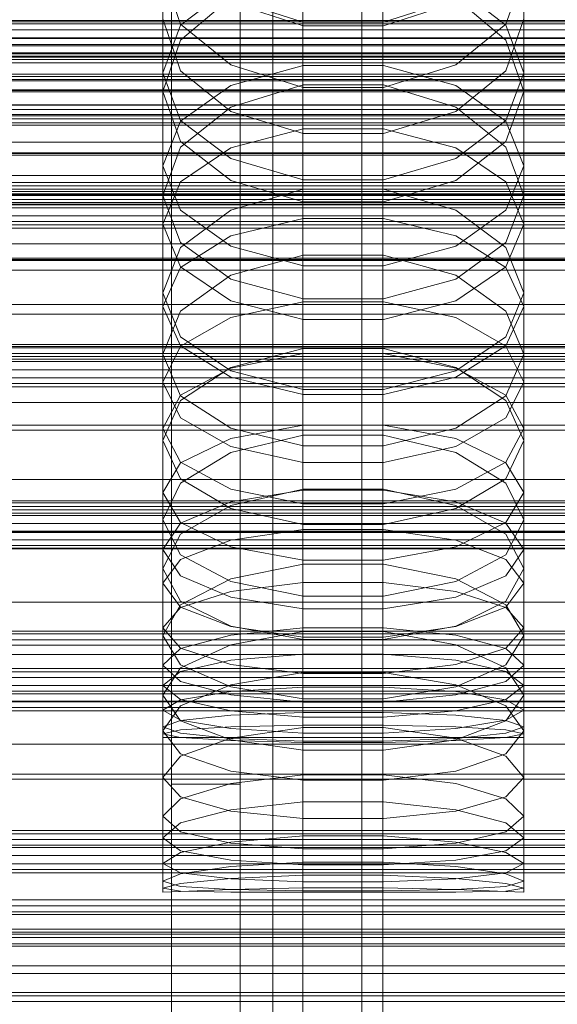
# Model space of a CAD drawing. Header units: millimetres. Extents: x -4395 to 65662, y -65530 to 6847.
# Tile 249 of 256: x -108 to -45, y -34680 to -34566. Entities that reach past the tile are written whole.
import ezdxf

# ---------------------------------------------------------------- set-up
doc = ezdxf.new("R2010")
doc.units = ezdxf.units.MM
for name, color, linetype, lineweight in [('COTAS_O', 1, 'Continuous', 0), ('COTAS_P', 1, 'Continuous', 0), ('frontal_briquetadora', 7, 'Continuous', 0), ('frontal_C01', 7, 'Continuous', 0), ('frontal_C02', 7, 'Continuous', 0), ('frontal_C03', 7, 'Continuous', 0), ('frontal_C04', 7, 'Continuous', 0), ('frontal_C07', 7, 'Continuous', 0), ('frontal_mezcladora', 7, 'Continuous', 0), ('frontal_secador', 7, 'Continuous', 0)]:
    doc.layers.add(name, color=color, linetype=linetype, lineweight=lineweight)
doc.dimstyles.new('R19_100', dxfattribs={"dimtxt": 250, "dimasz": 150, "dimexe": 150, "dimexo": 80, "dimgap": 100, "dimtad": 1, "dimtih": 1, "dimtoh": 1, "dimdsep": 46, "dimcen": 0.09, "dimadec": 0, "dimazin": 0, "dimtfac": 1, "dimtdec": 4, "dimtofl": 0, "dimtmove": 0, "dimatfit": 3, "dimfxl": 1, "dimtolj": 1, "dimtzin": 0, "dimarcsym": 0})

# ---------------------------------------------------------------- blocks, each defined once
blk = doc.blocks.new('DIM_R33_44')
at = {"layer": 'COTAS_P'}
for p, q in [((-150, -32200), (550, -32200)), ((550, -32200), (505, -32350)), ((550, -34800), (550, -32200)), ((550, -32200), (595, -32350)), ((550, -34800), (505, -34650)), ((550, -34800), (595, -34650)), ((-150, -34800), (550, -34800))]:
    blk.add_line(p, q, dxfattribs=at)
blk.add_text('2600 P', height=250, rotation=90, dxfattribs=at).set_placement((450, -33500))
blk = doc.blocks.new('DIM_R33_46')
at = {"layer": 'COTAS_O'}
for p, q in [((-650, -33700), (50, -33700)), ((50, -33700), (5, -33850)), ((50, -34900), (50, -33700)), ((50, -33700), (95, -33850)), ((50, -34900), (5, -34750)), ((50, -34900), (95, -34750)), ((-650, -34900), (50, -34900))]:
    blk.add_line(p, q, dxfattribs=at)
blk.add_text('1200 O', height=250, rotation=90, dxfattribs=at).set_placement((-50, -34300))
blk = doc.blocks.new('DIM_R33_47')
at = {"layer": 'COTAS_O'}
for p, q in [((-650, -34200), (-500, -34155)), ((650, -34200), (500, -34155)), ((-650, -34900), (-650, -34200)), ((-650, -34200), (650, -34200)), ((-650, -34200), (-500, -34245)), ((650, -34200), (500, -34245)), ((650, -34900), (650, -34200))]:
    blk.add_line(p, q, dxfattribs=at)
blk.add_text('1300 O', height=250, dxfattribs=at).set_placement((0, -34100))

msp = doc.modelspace()

# ---------------------------------------------------------------- linework, layer by layer
at = {"layer": 'frontal_briquetadora'}
for p, q in [((-91, -34560.376), (-91, -34574.101)), ((-88.92, -34566.271), (-91, -34560.376)), ((-49, -34560.376), (-51.08, -34566.271)), ((-49, -34560.376), (-49, -34574.101)), ((-88.92, -34566.366), (-83.093, -34561.918)), ((-56.907, -34561.918), (-51.08, -34566.366)), ((-83.094, -34563.217), (-88.92, -34568.125)), ((-74.674, -34566.461), (-83.094, -34563.729)), ((-83.093, -34563.327), (-74.673, -34566.05)), ((-65.327, -34566.05), (-56.907, -34563.327)), ((-56.906, -34563.729), (-65.326, -34566.461)), ((-51.08, -34568.125), (-56.906, -34563.217)), ((-88.92, -34571.679), (-91, -34565.638)), ((-74.673, -34566.05), (-65.327, -34566.05)), ((-49, -34565.638), (-51.08, -34571.679)), ((-91, -34571.912), (-88.92, -34566.366)), ((-83.093, -34570.998), (-88.92, -34566.271)), ((-65.326, -34566.461), (-74.674, -34566.461)), ((-51.08, -34566.271), (-56.907, -34570.998)), ((-51.08, -34566.366), (-49, -34571.912)), ((-88.92, -34568.125), (-91, -34574.101)), ((-49, -34574.101), (-51.08, -34568.125)), ((-91, -34571.912), (-91, -34586.193)), ((-91, -34571.912), (-88.92, -34577.459)), ((-83.094, -34576.409), (-88.92, -34571.679)), ((-74.673, -34573.621), (-83.093, -34570.998)), ((-74.673, -34571.082), (-83.093, -34573.39)), ((-65.327, -34571.082), (-74.673, -34571.082)), ((-56.907, -34570.998), (-65.327, -34573.621)), ((-56.907, -34573.39), (-65.327, -34571.082)), ((-51.08, -34571.679), (-56.906, -34576.409)), ((-51.08, -34577.459), (-49, -34571.912)), ((-49, -34571.912), (-49, -34586.193)), ((-91, -34574.101), (-88.92, -34579.916)), ((-83.093, -34573.39), (-88.92, -34577.548)), ((-74.674, -34573.305), (-83.094, -34575.925)), ((-65.326, -34573.305), (-74.674, -34573.305)), ((-65.327, -34573.621), (-74.673, -34573.621)), ((-56.906, -34575.925), (-65.326, -34573.305)), ((-51.08, -34577.548), (-56.907, -34573.39)), ((-51.08, -34579.916), (-49, -34574.101)), ((-83.094, -34575.925), (-88.92, -34580.562)), ((-74.674, -34578.991), (-83.094, -34576.409)), ((-56.906, -34576.409), (-65.326, -34578.991)), ((-51.08, -34580.562), (-56.906, -34575.925)), ((-88.92, -34577.548), (-91, -34582.734)), ((-88.92, -34577.459), (-83.093, -34581.907)), ((-56.907, -34581.907), (-51.08, -34577.459)), ((-49, -34582.734), (-51.08, -34577.548)), ((-83.093, -34580.641), (-74.673, -34578.443)), ((-74.673, -34578.443), (-65.327, -34578.443)), ((-65.327, -34578.443), (-56.907, -34580.641)), ((-88.92, -34579.916), (-83.094, -34584.461)), ((-65.326, -34578.991), (-74.674, -34578.991)), ((-56.906, -34584.461), (-51.08, -34579.916)), ((195, -34580), (-195, -34580)), ((-88.92, -34580.562), (-91, -34586.193)), ((-88.92, -34584.6), (-83.093, -34580.641)), ((-56.907, -34580.641), (-51.08, -34584.6)), ((-49, -34586.193), (-51.08, -34580.562)), ((-83.093, -34581.907), (-74.673, -34584.376)), ((-65.327, -34584.376), (-56.907, -34581.907)), ((-91, -34582.734), (-91, -34597.535)), ((-91, -34582.734), (-88.92, -34587.919)), ((-51.08, -34587.919), (-49, -34582.734)), ((-49, -34582.734), (-49, -34597.535)), ((-83.094, -34584.461), (-74.674, -34586.939)), ((-74.673, -34584.376), (-65.327, -34584.376)), ((-65.326, -34586.939), (-56.906, -34584.461)), ((-91, -34589.538), (-88.92, -34584.6)), ((-83.094, -34587.908), (-74.674, -34585.444)), ((-74.674, -34585.444), (-65.326, -34585.444)), ((-65.326, -34585.444), (-56.906, -34587.908)), ((-51.08, -34584.6), (-49, -34589.538)), ((-88.92, -34591.656), (-91, -34586.193)), ((-49, -34586.193), (-51.08, -34591.656)), ((195, -34587), (-195, -34587)), ((-88.92, -34592.262), (-83.094, -34587.908)), ((-88.92, -34587.919), (-83.093, -34592.078)), ((-74.674, -34586.939), (-65.326, -34586.939)), ((-56.907, -34592.078), (-51.08, -34587.919)), ((-56.906, -34587.908), (-51.08, -34592.262)), ((-83.093, -34590.901), (-74.673, -34588.873)), ((-74.673, -34588.873), (-65.327, -34588.873)), ((-65.327, -34588.873), (-56.907, -34590.901)), ((-91, -34589.538), (-91, -34604.666)), ((-88.92, -34594.475), (-91, -34589.538)), ((-49, -34589.538), (-51.08, -34594.475)), ((-49, -34589.538), (-49, -34604.666)), ((-88.92, -34594.554), (-83.093, -34590.901)), ((-56.907, -34590.901), (-51.08, -34594.554)), ((-91, -34597.535), (-88.92, -34592.262)), ((-83.094, -34595.915), (-88.92, -34591.656)), ((-88.92, -34591.656), (-83.094, -34595.915)), ((-83.093, -34592.078), (-74.673, -34594.385)), ((-65.327, -34594.385), (-56.907, -34592.078)), ((-51.08, -34591.656), (-56.906, -34595.915)), ((-56.906, -34595.915), (-51.08, -34591.656)), ((-51.08, -34592.262), (-49, -34597.535)), ((-74.674, -34593.122), (-83.094, -34595.48)), ((-65.326, -34593.122), (-74.674, -34593.122)), ((-56.906, -34595.48), (-65.326, -34593.122)), ((-91, -34599.11), (-88.92, -34594.554)), ((-83.093, -34598.435), (-88.92, -34594.475)), ((-74.673, -34594.385), (-65.327, -34594.385)), ((-51.08, -34594.475), (-56.907, -34598.435)), ((-51.08, -34594.554), (-49, -34599.11)), ((-83.094, -34595.48), (-88.92, -34599.639)), ((-74.674, -34598.232), (-83.094, -34595.915)), ((-83.094, -34595.915), (-74.674, -34598.232)), ((-56.906, -34595.915), (-65.326, -34598.232)), ((-65.326, -34598.232), (-56.906, -34595.915)), ((-51.08, -34599.639), (-56.906, -34595.48)), ((-88.92, -34602.633), (-91, -34597.535)), ((-65.326, -34598.232), (-74.674, -34598.232)), ((-49, -34597.535), (-51.08, -34602.634)), ((-91, -34599.11), (-91, -34614.698)), ((-91, -34599.11), (-88.92, -34603.666)), ((-74.673, -34600.632), (-83.093, -34598.435)), ((-74.673, -34598.547), (-83.093, -34600.4)), ((-65.327, -34598.547), (-74.673, -34598.547)), ((-56.907, -34598.435), (-65.327, -34600.632)), ((-56.907, -34600.4), (-65.327, -34598.547)), ((-51.08, -34603.666), (-49, -34599.11)), ((-49, -34599.11), (-49, -34614.698)), ((-88.92, -34599.639), (-91, -34604.666)), ((-83.093, -34600.4), (-88.92, -34603.738)), ((-51.08, -34603.738), (-56.907, -34600.4)), ((-49, -34604.666), (-51.08, -34599.639)), ((-65.327, -34600.632), (-74.673, -34600.632)), ((-83.094, -34606.596), (-88.92, -34602.633)), ((-51.08, -34602.634), (-56.906, -34606.596)), ((-88.92, -34603.738), (-91, -34607.901)), ((-88.92, -34603.666), (-83.093, -34607.319)), ((-74.674, -34603.999), (-83.094, -34606.192)), ((-65.326, -34603.999), (-74.674, -34603.999)), ((-56.906, -34606.192), (-65.326, -34603.999)), ((-56.907, -34607.319), (-51.08, -34603.666)), ((-49, -34607.901), (-51.08, -34603.738)), ((-91, -34604.666), (-88.92, -34609.515)), ((-83.093, -34606.298), (-74.673, -34604.564)), ((-74.673, -34604.564), (-65.327, -34604.564)), ((-65.327, -34604.564), (-56.907, -34606.298)), ((-51.08, -34609.515), (-49, -34604.666)), ((-83.094, -34606.192), (-88.92, -34610.051)), ((-88.92, -34609.422), (-83.093, -34606.298)), ((-56.907, -34606.298), (-51.08, -34609.422)), ((-51.08, -34610.051), (-56.906, -34606.192)), ((-74.674, -34608.746), (-83.094, -34606.596)), ((-83.093, -34607.319), (-74.673, -34609.347)), ((-65.327, -34609.347), (-56.907, -34607.319)), ((-56.906, -34606.596), (-65.326, -34608.746)), ((-91, -34607.901), (-91, -34623.913)), ((-91, -34607.901), (-88.92, -34612.065)), ((-51.08, -34612.065), (-49, -34607.901)), ((-49, -34607.901), (-49, -34623.913)), ((-91, -34613.318), (-88.92, -34609.422)), ((-88.92, -34609.515), (-83.094, -34613.274)), ((-65.326, -34608.746), (-74.674, -34608.746)), ((-74.673, -34609.347), (-65.327, -34609.347)), ((-56.906, -34613.274), (-51.08, -34609.515)), ((-51.08, -34609.422), (-49, -34613.318)), ((-88.92, -34610.051), (-91, -34614.698)), ((-49, -34614.698), (-51.08, -34610.051)), ((-88.92, -34612.065), (-83.093, -34615.403)), ((-83.093, -34614.479), (-74.673, -34612.927)), ((-74.673, -34612.927), (-65.327, -34612.927)), ((-65.327, -34612.927), (-56.907, -34614.479)), ((-56.907, -34615.403), (-51.08, -34612.065)), ((-91, -34613.318), (-91, -34629.59)), ((-88.92, -34617.214), (-91, -34613.318)), ((-83.094, -34613.274), (-74.674, -34615.311)), ((-83.094, -34616.105), (-74.674, -34614.083)), ((-74.674, -34614.083), (-65.326, -34614.083)), ((-65.326, -34615.311), (-56.906, -34613.274)), ((-65.326, -34614.083), (-56.906, -34616.105)), ((-49, -34613.318), (-51.08, -34617.214)), ((-49, -34613.318), (-49, -34629.59)), ((-88.92, -34619.163), (-91, -34614.698)), ((-88.92, -34617.275), (-83.093, -34614.479)), ((-83.093, -34615.403), (-74.673, -34617.256)), ((-74.674, -34615.311), (-65.326, -34615.311)), ((-65.327, -34617.256), (-56.907, -34615.403)), ((-56.907, -34614.479), (-51.08, -34617.275)), ((-49, -34614.698), (-51.08, -34619.163)), ((-88.92, -34619.655), (-83.094, -34616.105)), ((-56.906, -34616.105), (-51.08, -34619.655)), ((-91, -34620.762), (-88.92, -34617.275)), ((-83.093, -34620.338), (-88.92, -34617.214)), ((-74.673, -34617.256), (-65.327, -34617.256)), ((-51.08, -34617.214), (-56.907, -34620.338)), ((-51.08, -34617.275), (-49, -34620.762)), ((-91, -34623.913), (-88.92, -34619.655)), ((-83.094, -34622.61), (-88.92, -34619.163)), ((-51.08, -34619.163), (-56.906, -34622.61)), ((-51.08, -34619.655), (-49, -34623.913)), ((-91, -34620.762), (-91, -34637.392)), ((-91, -34620.762), (-88.92, -34624.249)), ((-74.674, -34620.353), (-83.094, -34622.259)), ((-74.673, -34622.072), (-83.093, -34620.338)), ((-74.673, -34620.476), (-83.093, -34621.842)), ((-65.326, -34620.353), (-74.674, -34620.353)), ((-65.327, -34620.476), (-74.673, -34620.476)), ((-56.907, -34620.338), (-65.327, -34622.072)), ((-56.907, -34621.842), (-65.327, -34620.476)), ((-56.906, -34622.259), (-65.326, -34620.353)), ((-51.08, -34624.249), (-49, -34620.762)), ((-49, -34620.762), (-49, -34637.392)), ((-83.093, -34621.842), (-88.92, -34624.303)), ((-83.094, -34622.259), (-88.92, -34625.598)), ((-65.327, -34622.072), (-74.673, -34622.072)), ((-51.08, -34624.303), (-56.907, -34621.842)), ((-51.08, -34625.598), (-56.906, -34622.259)), ((-74.674, -34624.472), (-83.094, -34622.61)), ((-56.906, -34622.61), (-65.326, -34624.472)), ((-88.92, -34627.982), (-91, -34623.913)), ((-88.92, -34624.303), (-91, -34627.373)), ((-88.92, -34624.249), (-83.093, -34627.045)), ((-65.326, -34624.472), (-74.674, -34624.472)), ((-56.907, -34627.045), (-51.08, -34624.249)), ((-49, -34623.913), (-51.08, -34627.982)), ((-49, -34627.373), (-51.08, -34624.303)), ((-88.92, -34625.598), (-91, -34629.59)), ((-83.093, -34626.287), (-74.673, -34625.047)), ((-74.673, -34625.047), (-65.327, -34625.047)), ((-65.327, -34625.047), (-56.907, -34626.287)), ((-49, -34629.59), (-51.08, -34625.598)), ((-88.92, -34628.522), (-83.093, -34626.287)), ((-56.907, -34626.287), (-51.08, -34628.522)), ((-91, -34627.373), (-91, -34644.321)), ((-91, -34627.373), (-88.92, -34630.442)), ((-83.094, -34631.109), (-88.92, -34627.982)), ((-83.093, -34627.045), (-74.673, -34628.597)), ((-65.327, -34628.597), (-56.907, -34627.045)), ((-51.08, -34627.982), (-56.906, -34631.109)), ((-51.08, -34630.442), (-49, -34627.373)), ((-49, -34627.373), (-49, -34644.321)), ((-91, -34631.309), (-88.92, -34628.522)), ((-74.674, -34629.063), (-83.094, -34630.791)), ((-65.326, -34629.063), (-74.674, -34629.063)), ((-74.673, -34628.597), (-65.327, -34628.597)), ((-56.906, -34630.791), (-65.326, -34629.063)), ((-51.08, -34628.522), (-49, -34631.309)), ((-91, -34629.59), (-88.92, -34633.39)), ((-51.08, -34633.39), (-49, -34629.59)), ((-91, -34631.309), (-91, -34648.447)), ((-88.92, -34634.097), (-91, -34631.309)), ((-88.92, -34630.442), (-83.093, -34632.904)), ((-83.094, -34630.791), (-88.92, -34633.807)), ((-74.674, -34632.791), (-83.094, -34631.109)), ((-83.093, -34632.248), (-74.673, -34631.199)), ((-74.673, -34631.199), (-65.327, -34631.199)), ((-65.327, -34631.199), (-56.907, -34632.248)), ((-56.906, -34631.109), (-65.326, -34632.791)), ((-56.907, -34632.904), (-51.08, -34630.442)), ((-51.08, -34633.807), (-56.906, -34630.791)), ((-49, -34631.309), (-51.08, -34634.097)), ((-49, -34631.309), (-49, -34648.447)), ((-88.92, -34634.139), (-83.093, -34632.248)), ((-56.907, -34632.248), (-51.08, -34634.139)), ((-88.92, -34633.807), (-91, -34637.392)), ((-88.92, -34633.39), (-83.094, -34636.299)), ((-83.093, -34632.904), (-74.673, -34634.27)), ((-65.326, -34632.791), (-74.674, -34632.791)), ((-65.327, -34634.27), (-56.907, -34632.904)), ((-56.906, -34636.299), (-51.08, -34633.39)), ((-49, -34637.392), (-51.08, -34633.807)), ((-91, -34636.498), (-88.92, -34634.139)), ((-83.093, -34636.332), (-88.92, -34634.097)), ((-74.673, -34634.27), (-65.327, -34634.27)), ((-51.08, -34634.097), (-56.907, -34636.332)), ((-51.08, -34634.139), (-49, -34636.498)), ((-91, -34636.498), (-91, -34653.884)), ((-91, -34636.498), (-88.92, -34638.856)), ((-83.094, -34636.299), (-74.674, -34637.86)), ((-83.094, -34638.466), (-74.674, -34636.92)), ((-74.673, -34637.572), (-83.093, -34636.332)), ((-74.673, -34636.493), (-83.093, -34637.349)), ((-74.674, -34636.92), (-65.326, -34636.92)), ((-65.327, -34636.493), (-74.673, -34636.493)), ((-56.907, -34636.332), (-65.327, -34637.572)), ((-56.907, -34637.349), (-65.327, -34636.493)), ((-65.326, -34637.86), (-56.906, -34636.299)), ((-65.326, -34636.92), (-56.906, -34638.466)), ((-51.08, -34638.856), (-49, -34636.498)), ((-49, -34636.498), (-49, -34653.884)), ((-88.92, -34640.781), (-91, -34637.392)), ((-83.093, -34637.349), (-88.92, -34638.892)), ((-74.674, -34637.86), (-65.326, -34637.86)), ((-65.327, -34637.572), (-74.673, -34637.572)), ((-51.08, -34638.892), (-56.907, -34637.349)), ((-49, -34637.392), (-51.08, -34640.781)), ((-88.92, -34638.892), (-91, -34640.815)), ((-88.92, -34641.151), (-83.094, -34638.466)), ((-88.92, -34638.856), (-83.093, -34640.747)), ((-83.093, -34640.265), (-74.673, -34639.539)), ((-74.673, -34639.539), (-65.327, -34639.539)), ((-65.327, -34639.539), (-56.907, -34640.265)), ((-56.907, -34640.747), (-51.08, -34638.856)), ((-56.906, -34638.466), (-51.08, -34641.151)), ((-49, -34640.815), (-51.08, -34638.892)), ((-88.92, -34641.573), (-83.093, -34640.265)), ((-56.907, -34640.265), (-51.08, -34641.573)), ((-91, -34640.815), (-91, -34658.409)), ((-91, -34640.815), (-88.92, -34642.739)), ((-91, -34644.321), (-88.92, -34641.151)), ((-91, -34643.204), (-88.92, -34641.573)), ((-83.094, -34643.357), (-88.92, -34640.781)), ((-74.674, -34641.675), (-83.094, -34643.097)), ((-83.093, -34640.747), (-74.673, -34641.797)), ((-65.326, -34641.675), (-74.674, -34641.675)), ((-74.673, -34641.797), (-65.327, -34641.797)), ((-65.327, -34641.797), (-56.907, -34640.747)), ((-56.906, -34643.097), (-65.326, -34641.675)), ((-51.08, -34640.781), (-56.906, -34643.357)), ((-51.08, -34642.739), (-49, -34640.815)), ((-51.08, -34641.151), (-49, -34644.321)), ((-51.08, -34641.573), (-49, -34643.204)), ((-49, -34640.815), (-49, -34658.409)), ((-88.92, -34642.739), (-83.093, -34644.281)), ((-56.907, -34644.281), (-51.08, -34642.739)), ((-91, -34643.204), (-91, -34660.914)), ((-88.92, -34644.835), (-91, -34643.204)), ((-83.094, -34643.097), (-88.92, -34645.558)), ((-88.92, -34644.859), (-83.093, -34643.905)), ((-74.674, -34644.733), (-83.094, -34643.357)), ((-83.093, -34643.905), (-74.673, -34643.376)), ((-74.673, -34643.376), (-65.327, -34643.376)), ((-65.327, -34643.376), (-56.907, -34643.905)), ((-56.906, -34643.357), (-65.326, -34644.733)), ((-56.907, -34643.905), (-51.08, -34644.859)), ((-51.08, -34645.558), (-56.906, -34643.097)), ((-49, -34643.204), (-51.08, -34644.835)), ((-49, -34643.204), (-49, -34660.914)), ((-88.92, -34647.291), (-91, -34644.321)), ((-91, -34646.048), (-88.92, -34644.859)), ((-83.093, -34646.144), (-88.92, -34644.835)), ((-83.093, -34644.281), (-74.673, -34645.137)), ((-65.326, -34644.733), (-74.674, -34644.733)), ((-74.673, -34645.137), (-65.327, -34645.137)), ((-65.327, -34645.137), (-56.907, -34644.281)), ((-51.08, -34644.835), (-56.907, -34646.144)), ((-49, -34644.321), (-51.08, -34647.291)), ((-51.08, -34644.859), (-49, -34646.048)), ((-88.92, -34645.558), (-91, -34648.447)), ((-91, -34646.048), (-91, -34663.894)), ((-91, -34646.048), (-88.92, -34647.238)), ((-74.673, -34646.869), (-83.093, -34646.144)), ((-74.673, -34646.325), (-83.093, -34646.656)), ((-65.327, -34646.325), (-74.673, -34646.325)), ((-56.907, -34646.144), (-65.327, -34646.869)), ((-56.907, -34646.656), (-65.327, -34646.325)), ((-49, -34648.447), (-51.08, -34645.558)), ((-51.08, -34647.238), (-49, -34646.048)), ((-49, -34646.048), (-49, -34663.894)), ((-88.92, -34647.254), (-91, -34647.998)), ((-83.093, -34646.656), (-88.92, -34647.254)), ((-88.92, -34647.238), (-83.093, -34648.191)), ((-83.094, -34649.528), (-88.92, -34647.291)), ((-65.327, -34646.869), (-74.673, -34646.869)), ((-51.08, -34647.254), (-56.907, -34646.656)), ((-56.907, -34648.191), (-51.08, -34647.238)), ((-51.08, -34647.291), (-56.906, -34649.528)), ((-49, -34647.998), (-51.08, -34647.254)), ((-91, -34647.998), (-91, -34665.938)), ((-91, -34647.998), (-88.92, -34648.743)), ((-91, -34648.799), (-88.92, -34648.352)), ((-91, -34648.447), (-88.92, -34651.133)), ((-88.92, -34648.352), (-83.093, -34647.994)), ((-74.674, -34648.069), (-83.094, -34649.303)), ((-83.093, -34647.994), (-74.673, -34647.795)), ((-83.093, -34648.191), (-74.673, -34648.721)), ((-65.326, -34648.069), (-74.674, -34648.069)), ((-74.673, -34647.795), (-65.327, -34647.795)), ((-65.327, -34647.795), (-56.907, -34647.994)), ((-65.327, -34648.721), (-56.907, -34648.191)), ((-56.906, -34649.303), (-65.326, -34648.069)), ((-56.907, -34647.994), (-51.08, -34648.352)), ((-51.08, -34648.743), (-49, -34647.998)), ((-51.08, -34648.352), (-49, -34648.799)), ((-51.08, -34651.133), (-49, -34648.447)), ((-49, -34647.998), (-49, -34665.938)), ((-91, -34648.799), (-91, -34666.778)), ((-88.92, -34649.246), (-91, -34648.799)), ((-91, -34649.25), (-91, -34667.25)), ((-91, -34649.25), (-88.92, -34649.25)), ((-88.92, -34648.743), (-83.093, -34649.34)), ((-83.093, -34649.605), (-88.92, -34649.246)), ((-88.92, -34649.25), (-83.093, -34649.25)), ((-83.094, -34649.303), (-88.92, -34651.424)), ((-74.674, -34650.715), (-83.094, -34649.528)), ((-83.093, -34649.25), (-74.673, -34649.25)), ((-83.093, -34649.34), (-74.673, -34649.671)), ((-74.673, -34649.804), (-83.093, -34649.605)), ((-74.673, -34648.721), (-65.327, -34648.721)), ((-74.673, -34649.25), (-65.327, -34649.25)), ((-74.673, -34649.671), (-65.327, -34649.671)), ((-65.327, -34649.804), (-74.673, -34649.804)), ((-65.327, -34649.25), (-56.907, -34649.25)), ((-65.327, -34649.671), (-56.907, -34649.34)), ((-56.907, -34649.605), (-65.327, -34649.804)), ((-56.906, -34649.528), (-65.326, -34650.715)), ((-56.907, -34649.34), (-51.08, -34648.743)), ((-51.08, -34649.246), (-56.907, -34649.605)), ((-56.907, -34649.25), (-51.08, -34649.25)), ((-51.08, -34651.424), (-56.906, -34649.303)), ((-49, -34648.799), (-51.08, -34649.246)), ((-51.08, -34649.25), (-49, -34649.25)), ((-49, -34648.799), (-49, -34666.778)), ((-49, -34649.25), (-49, -34667.25)), ((-65.326, -34650.715), (-74.674, -34650.715)), ((-88.92, -34651.424), (-91, -34653.884)), ((-88.92, -34651.133), (-83.094, -34653.142)), ((-56.906, -34653.142), (-51.08, -34651.133)), ((-49, -34653.884), (-51.08, -34651.424)), ((-83.094, -34653.142), (-74.674, -34654.2)), ((-65.326, -34654.2), (-56.906, -34653.142)), ((-88.92, -34656.141), (-91, -34653.884)), ((-83.094, -34654.607), (-74.674, -34653.565)), ((-74.674, -34653.565), (-65.326, -34653.565)), ((-74.674, -34654.2), (-65.326, -34654.2)), ((-65.326, -34653.565), (-56.906, -34654.607)), ((-49, -34653.884), (-51.08, -34656.141)), ((-88.92, -34656.382), (-83.094, -34654.607)), ((-56.906, -34654.607), (-51.08, -34656.382)), ((-91, -34658.409), (-88.92, -34656.382)), ((-83.094, -34657.802), (-88.92, -34656.141)), ((-74.674, -34656.722), (-83.094, -34657.636)), ((-65.326, -34656.723), (-74.674, -34656.722)), ((-56.906, -34657.636), (-65.326, -34656.723)), ((-51.08, -34656.141), (-56.906, -34657.802)), ((-51.08, -34656.382), (-49, -34658.409)), ((-83.094, -34657.636), (-88.92, -34659.178)), ((-74.674, -34658.667), (-83.094, -34657.802)), ((-56.906, -34657.802), (-65.326, -34658.667)), ((-51.08, -34659.178), (-56.906, -34657.636)), ((-88.92, -34660.23), (-91, -34658.409)), ((-65.326, -34658.667), (-74.674, -34658.667)), ((-49, -34658.409), (-51.08, -34660.23)), ((-88.92, -34659.178), (-91, -34660.914)), ((-49, -34660.914), (-51.08, -34659.178)), ((-91, -34660.914), (-88.92, -34662.441)), ((-83.094, -34661.54), (-88.92, -34660.23)), ((-74.674, -34660.692), (-83.094, -34661.41)), ((-65.326, -34660.692), (-74.674, -34660.692)), ((-56.906, -34661.41), (-65.326, -34660.692)), ((-51.08, -34660.23), (-56.906, -34661.54)), ((-51.08, -34662.441), (-49, -34660.914)), ((-83.094, -34661.41), (-88.92, -34662.6)), ((-88.92, -34662.441), (-83.094, -34663.515)), ((-74.674, -34662.209), (-83.094, -34661.54)), ((-65.326, -34662.209), (-74.674, -34662.209)), ((-56.906, -34661.54), (-65.326, -34662.209)), ((-51.08, -34662.6), (-56.906, -34661.41)), ((-56.906, -34663.515), (-51.08, -34662.441)), ((-88.92, -34662.6), (-91, -34663.894)), ((-83.094, -34663.515), (-74.674, -34664.053)), ((-65.326, -34664.053), (-56.906, -34663.515)), ((-49, -34663.894), (-51.08, -34662.6)), ((-88.92, -34664.979), (-91, -34663.894)), ((-88.92, -34665.088), (-83.094, -34664.254)), ((-83.094, -34664.254), (-74.674, -34663.732)), ((-74.674, -34663.732), (-65.326, -34663.732)), ((-74.674, -34664.053), (-65.326, -34664.053)), ((-65.326, -34663.732), (-56.906, -34664.254)), ((-56.906, -34664.254), (-51.08, -34665.088)), ((-49, -34663.894), (-51.08, -34664.979)), ((-91, -34665.938), (-88.92, -34665.088)), ((-83.094, -34665.696), (-88.92, -34664.979)), ((-83.094, -34665.629), (-88.92, -34666.225)), ((-74.674, -34665.239), (-83.094, -34665.629)), ((-74.674, -34666.036), (-83.094, -34665.696)), ((-65.326, -34665.239), (-74.674, -34665.239)), ((-56.906, -34665.629), (-65.326, -34665.239)), ((-56.906, -34665.696), (-65.326, -34666.036)), ((-51.08, -34664.979), (-56.906, -34665.696)), ((-51.08, -34666.225), (-56.906, -34665.629)), ((-51.08, -34665.088), (-49, -34665.938)), ((-88.92, -34666.577), (-91, -34665.938)), ((-88.92, -34666.225), (-91, -34666.778)), ((-91, -34666.778), (-88.92, -34667.119)), ((-83.094, -34666.937), (-88.92, -34666.577)), ((-83.094, -34666.906), (-88.92, -34667.144)), ((-74.674, -34666.715), (-83.094, -34666.906)), ((-74.674, -34667.078), (-83.094, -34666.937)), ((-65.326, -34666.036), (-74.674, -34666.036)), ((-65.326, -34666.715), (-74.674, -34666.715)), ((-56.906, -34666.906), (-65.326, -34666.715)), ((-56.906, -34666.937), (-65.326, -34667.078)), ((-51.08, -34666.577), (-56.906, -34666.937)), ((-51.08, -34667.144), (-56.906, -34666.906)), ((-49, -34665.938), (-51.08, -34666.577)), ((-49, -34666.778), (-51.08, -34666.225)), ((-51.08, -34667.119), (-49, -34666.778)), ((-88.92, -34667.144), (-91, -34667.25)), ((-88.92, -34667.119), (-83.094, -34667.24)), ((-83.094, -34667.24), (-74.674, -34667.248)), ((-65.326, -34667.078), (-74.674, -34667.078)), ((-74.674, -34667.248), (-65.326, -34667.248)), ((-65.326, -34667.248), (-56.906, -34667.24)), ((-56.906, -34667.24), (-51.08, -34667.119)), ((-49, -34667.25), (-51.08, -34667.144))]:
    msp.add_line(p, q, dxfattribs=at)
at = {"layer": 'frontal_C01'}
for p, q in [((425, -34572.851), (-425, -34572.851)), ((425, -34575.677), (-425, -34575.677)), ((-425, -34587.189), (425, -34587.189)), ((-450, -34593.624), (450, -34593.624)), ((450, -34604.914), (-450, -34604.914)), ((450, -34627.201), (-450, -34627.201)), ((-450, -34638.491), (450, -34638.491)), ((-311.15, -34668.809), (311.15, -34668.809)), ((-311.15, -34669.514), (311.15, -34669.514)), ((-311.15, -34669.834), (311.15, -34669.834)), ((-311.15, -34671.902), (311.15, -34671.902)), ((-311.15, -34672.52), (311.15, -34672.52)), ((-311.15, -34675.809), (311.15, -34675.809)), ((-311.15, -34676.683), (311.15, -34676.683))]:
    msp.add_line(p, q, dxfattribs=at)
at = {"layer": 'frontal_C02'}
for p, q in [((-130, -34568.62), (130, -34568.62)), ((-130, -34570.087), (130, -34570.087)), ((-130, -34572.868), (130, -34572.868)), ((-130, -34573.905), (130, -34573.905)), ((-130, -34575.653), (130, -34575.653)), ((-130, -34576.19), (130, -34576.19)), ((-130, -34576.786), (130, -34576.786)), ((-450, -34591.833), (450, -34591.833)), ((450, -34603.756), (-450, -34603.756)), ((-425, -34610.274), (425, -34610.274)), ((425, -34621.728), (-425, -34621.728)), ((450, -34625.243), (-450, -34625.243)), ((425, -34625.415), (-425, -34625.415)), ((-450, -34637.165), (450, -34637.165)), ((-425, -34636.869), (425, -34636.869))]:
    msp.add_line(p, q, dxfattribs=at)
at = {"layer": 'frontal_C03'}
for p, q in [((1270, -34565.855), (-1230, -34565.855)), ((1270, -34566.241), (-1230, -34566.241)), ((1270, -34566.907), (-1230, -34566.907)), ((-1230, -34567.839), (1270, -34567.839)), ((1270, -34568.782), (-1230, -34568.782)), ((1270, -34569.714), (-1230, -34569.714)), ((1270, -34570.38), (-1230, -34570.38)), ((1270, -34570.766), (-1230, -34570.766)), ((1270, -34572.356), (-1230, -34572.356)), ((1270, -34572.718), (-1230, -34572.718)), ((1270, -34581.245), (-1230, -34581.245)), ((1270, -34581.487), (-1230, -34581.487)), ((1270, -34584.696), (-1230, -34584.696)), ((1270, -34585.082), (-1230, -34585.082)), ((1270, -34585.748), (-1230, -34585.748)), ((1270, -34586.101), (-1230, -34586.101)), ((1270, -34586.186), (-1230, -34586.186)), ((-1230, -34586.68), (1270, -34586.68)), ((1270, -34587.623), (-1230, -34587.623)), ((1270, -34588.555), (-1230, -34588.555)), ((1270, -34589.221), (-1230, -34589.221)), ((1270, -34589.607), (-1230, -34589.607)), ((1270, -34603.537), (-1230, -34603.537)), ((1270, -34603.923), (-1230, -34603.923)), ((1270, -34604.589), (-1230, -34604.589)), ((-1230, -34605.521), (1270, -34605.521)), ((1270, -34606.464), (-1230, -34606.464)), ((1270, -34607.396), (-1230, -34607.396)), ((1270, -34608.062), (-1230, -34608.062)), ((1270, -34608.448), (-1230, -34608.448)), ((1270, -34622.378), (-1230, -34622.378)), ((1270, -34622.764), (-1230, -34622.764)), ((1270, -34623.43), (-1230, -34623.43)), ((-1230, -34624.362), (1270, -34624.362)), ((1270, -34625.305), (-1230, -34625.305)), ((1270, -34626.237), (-1230, -34626.237)), ((1270, -34626.903), (-1230, -34626.903)), ((1270, -34627.289), (-1230, -34627.289)), ((1270, -34641.219), (-1230, -34641.219)), ((1270, -34641.605), (-1230, -34641.605)), ((1270, -34642.271), (-1230, -34642.271)), ((-1230, -34643.203), (1270, -34643.203)), ((1270, -34644.145), (-1230, -34644.145)), ((1270, -34645.078), (-1230, -34645.078)), ((1270, -34645.744), (-1230, -34645.744)), ((1270, -34646.13), (-1230, -34646.13)), ((1270, -34660.06), (-1230, -34660.06)), ((1270, -34660.446), (-1230, -34660.446)), ((1270, -34661.112), (-1230, -34661.112)), ((-1230, -34662.044), (1270, -34662.044)), ((1270, -34662.986), (-1230, -34662.986)), ((1270, -34663.918), (-1230, -34663.918)), ((1270, -34664.585), (-1230, -34664.585)), ((1270, -34664.971), (-1230, -34664.971)), ((1270, -34678.901), (-1230, -34678.901)), ((1270, -34679.287), (-1230, -34679.287)), ((1270, -34679.953), (-1230, -34679.953))]:
    msp.add_line(p, q, dxfattribs=at)
at = {"layer": 'frontal_C04'}
for p, q in [((-188, -34569.619), (188, -34569.619)), ((188, -34572.356), (-188, -34572.356)), ((188, -34587.263), (-188, -34587.263)), ((-188, -34589.999), (188, -34589.999)), ((-188, -34619.212), (188, -34619.212)), ((188, -34621.948), (-188, -34621.948)), ((188, -34636.856), (-188, -34636.856)), ((-188, -34639.592), (188, -34639.592)), ((-188, -34668.805), (188, -34668.805)), ((188, -34671.541), (-188, -34671.541))]:
    msp.add_line(p, q, dxfattribs=at)
at = {"layer": 'frontal_C07'}
for p, q in [((-78.193, -35988), (-78.193, -34013.117)), ((-74.72, -34013.117), (-74.72, -35988)), ((-67.832, -35988), (-67.832, -34013.117)), ((-65.395, -34013.117), (-65.395, -35988))]:
    msp.add_line(p, q, dxfattribs=at)
at = {"layer": 'frontal_mezcladora'}
for p, q in [((-90, -34590), (-90, -34525.346)), ((-82, -34590), (-82, -34525.346)), ((240, -34590), (-420, -34590)), ((-90, -34654.654), (-90, -34590)), ((-82, -34590), (-90, -34590)), ((-82, -34590), (-82, -34654.654)), ((-315, -34600), (315, -34600)), ((-420, -34637.898), (240, -34637.898)), ((-90, -34654.654), (-90, -34709.466)), ((-90, -34654.654), (-82, -34654.654)), ((-82, -34654.654), (-82, -34709.466))]:
    msp.add_line(p, q, dxfattribs=at)
at = {"layer": 'frontal_secador'}
for p, q in [((1320, -34566), (-1320, -34566)), ((1250, -34565.859), (-1250, -34565.859)), ((-1250, -34566), (1250, -34566)), ((1320, -34567.929), (-1320, -34567.929)), ((-1320, -34570), (1320, -34570)), ((-1250, -34570), (1250, -34570)), ((1320, -34572.071), (-1320, -34572.071)), ((1320, -34574), (-1320, -34574)), ((1250, -34574.141), (-1250, -34574.141)), ((1320, -34575.657), (-1320, -34575.657)), ((1320, -34576.928), (-1320, -34576.928)), ((1250, -34577.285), (-1250, -34577.285)), ((1320, -34577.727), (-1320, -34577.727)), ((1320, -34578), (-1320, -34578)), ((1250, -34578), (-1250, -34578)), ((1250, -34581.314), (-1250, -34581.314)), ((1250, -34583.856), (-1250, -34583.856)), ((1250, -34585.455), (-1250, -34585.455)), ((1250, -34586), (-1250, -34586)), ((1360, -34593.5), (-1360, -34593.5)), ((1360, -34594.863), (-1360, -34594.863)), ((1250, -34593.75), (-1250, -34593.75)), ((1360, -34598.859), (-1360, -34598.859)), ((1360, -34605.216), (-1360, -34605.216)), ((1250, -34612.924), (-1250, -34612.924)), ((1360, -34613.5), (-1360, -34613.5)), ((1360, -34623.147), (-1360, -34623.147)), ((-1360, -34633.5), (1360, -34633.5)), ((-1250, -34633.5), (1250, -34633.5)), ((1360, -34643.853), (-1360, -34643.853)), ((-1250, -34645), (1250, -34645)), ((-1400, -34650), (1400, -34650)), ((-1250, -34650), (1250, -34650)), ((1360, -34653.5), (-1360, -34653.5)), ((1250, -34654.076), (-1250, -34654.076)), ((1360, -34661.784), (-1360, -34661.784)), ((1360, -34668.141), (-1360, -34668.141)), ((1360, -34672.137), (-1360, -34672.137)), ((1360, -34673.5), (-1360, -34673.5)), ((1250, -34673.25), (-1250, -34673.25))]:
    msp.add_line(p, q, dxfattribs=at)

# ---------------------------------------------------------------- dimensions: what is measured, and where the dimension line sits
at = {"layer": 'COTAS_O'}
for p2, distance, picture, middle in [((-650, -33700), -700, 'DIM_R33_46', (50, -34300)), ((650, -34900), 700, 'DIM_R33_47', (0, -34200))]:
    dim = msp.add_aligned_dim(p1=(-650, -34900), p2=p2, distance=distance, text='<> O', dimstyle='R19_100', dxfattribs=at)
    dim.commit()
    dim.dimension.update_dxf_attribs({"geometry": picture, "text_midpoint": middle})
at = {"layer": 'COTAS_P'}
dim = msp.add_aligned_dim(p1=(-150, -34800), p2=(-150, -32200), distance=-700, text='<> P', dimstyle='R19_100', dxfattribs=at)
dim.commit()
dim.dimension.update_dxf_attribs({"geometry": 'DIM_R33_44', "text_midpoint": (550, -33500)})

doc.saveas('drawing.dxf')
